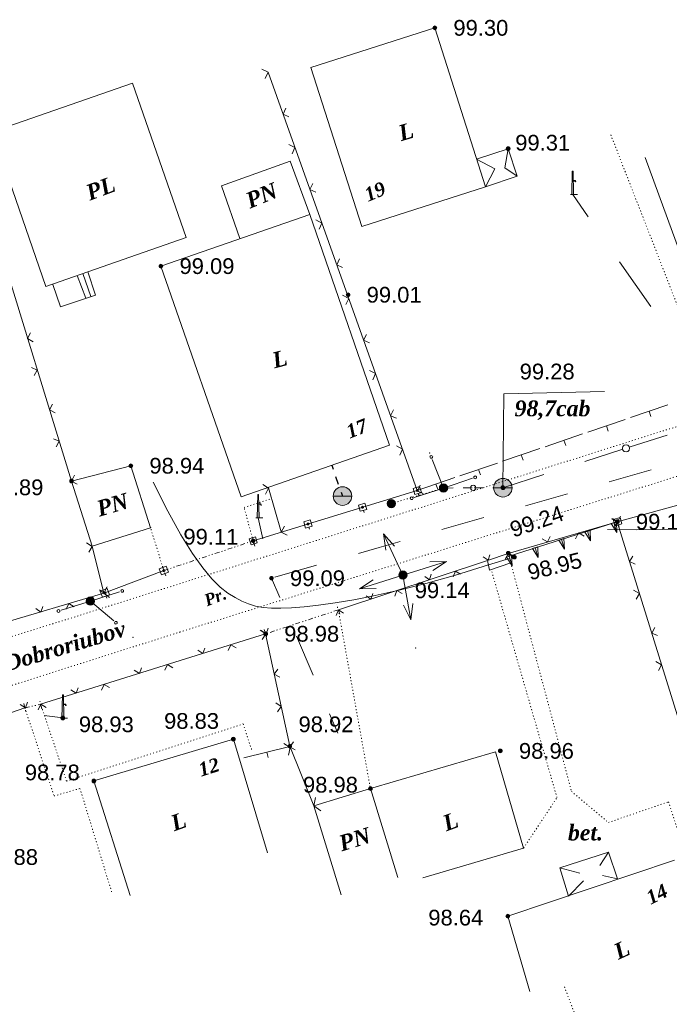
# Model space of a CAD drawing. Header units: millimetres. Extents: x 9396 to 25236, y 15106 to 31102.
# Tile 128 of 256: x 11302 to 11372, y 16228 to 16334. Entities that reach past the tile are written whole.
import ezdxf
from ezdxf.enums import TextEntityAlignment as Align

# ---------------------------------------------------------------- set-up
doc = ezdxf.new("R2010")
doc.units = ezdxf.units.MM
for name, pattern in [('DIVIDE', [1.25, 0.5, -0.25, 0, -0.25, 0, -0.25]), ('DOT', [0.25, 0, -0.25]), ('HIDDEN', [0.375, 0.25, -0.125])]:
    doc.linetypes.add(name, pattern=pattern)
for name, color, linetype, lineweight, true_color in [('1001010', 7, 'Continuous', 9, 0x000000), ('10010110', 7, 'Continuous', 20, 0xa25100), ('10010230', 7, 'Continuous', 20, 0x000000), ('1006010', 7, 'DOT', 9, 0x000000), ('1060000', 7, 'Continuous', 9, 0x000000), ('1070000', 7, 'DOT', 9, 0x000000), ('2030012', 7, 'Continuous', 9, 0x000000), ('21100200', 7, 'HIDDEN', 0, 0x800080), ('3000105', 7, 'DIVIDE', 9, 0x000000), ('3000130', 7, 'Continuous', 9, 0x000000), ('3000220', 7, 'Continuous', 9, 0x000000), ('3000260', 7, 'Continuous', 9, 0x000000), ('5010210', 7, 'Continuous', 20, 0x008000), ('5010320', 7, 'Continuous', 20, 0x800000), ('5010420', 7, 'Continuous', 9, 0x000000), ('5010530', 7, 'Continuous', 9, 0x000000), ('6011210', 1, 'Continuous', 9, 0xff0000), ('9010110', 7, 'Continuous', 9, 0x000000), ('9010120', 7, 'Continuous', 20, 0x000000)]:
    doc.layers.add(name, color=color, linetype=linetype, lineweight=lineweight, true_color=true_color)
doc.styles.add('1', font='timesbi.ttf', dxfattribs={"height": 0.0012697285})
doc.styles.add('10', font='timesbi.ttf', dxfattribs={"height": 0.001481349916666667})
doc.styles.add('12', font='timesbi.ttf', dxfattribs={"height": 0.001692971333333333})
doc.styles.add('2', font='timesbi.ttf', dxfattribs={"height": 0.001692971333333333})
doc.styles.add('9', font='timesbi.ttf', dxfattribs={"height": 0.001692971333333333})
doc.styles.add('F2', font='arial.ttf', dxfattribs={"height": 0.001692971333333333})

# ---------------------------------------------------------------- blocks, each defined once
blk = doc.blocks.new('SYMBOL21100200')
at = {"true_color": 0x800080}
h = blk.add_hatch(color=216, dxfattribs=at)
edge = h.paths.add_edge_path()
edge.add_arc((0, 0), 0.1, 0, 360)
at = {"color": 216, "linetype": 'Continuous', "lineweight": 0, "true_color": 0x800080}
blk.add_circle((0, 0), 0.1, dxfattribs=at)
blk = doc.blocks.new('SYMBOL5010420')
at = {"true_color": 0xffffff}
h = blk.add_hatch(color=7, dxfattribs=at)
edge = h.paths.add_edge_path()
edge.add_arc((0, 0), 0.5, 0, 360)
at = {"color": 18, "linetype": 'Continuous', "lineweight": 9, "true_color": 0x000000, "flags": 128}
blk.add_lwpolyline([(-0.5, 0), (0.5, 0)], dxfattribs=at)
at = {"color": 18, "linetype": 'Continuous', "lineweight": 9, "true_color": 0x000000}
blk.add_circle((0, 0), 0.5, dxfattribs=at)
blk = doc.blocks.new('SYMBOL5010530')
at = {"true_color": 0x000000}
for points in [[(-0.05, 0), (-0.025, 1.25), (0.025, 1.25), (0.05, 0)], [(0.025, 0.75), (0.15, 0.75), (0.175, 0.675), (0.15, 0.675), (0.125, 0.725), (0.025, 0.725)]]:
    blk.add_hatch(color=18, dxfattribs=at).paths.add_polyline_path(points)
at = {"color": 18, "linetype": 'Continuous', "lineweight": 0, "true_color": 0x000000, "flags": 128}
for points in [[(-0.05, 0), (-0.025, 1.25), (0.025, 1.25), (0.05, 0), (-0.05, 0)], [(0.025, 0.75), (0.15, 0.75), (0.175, 0.675), (0.15, 0.675), (0.125, 0.725), (0.025, 0.725), (0.025, 0.75)]]:
    blk.add_lwpolyline(points, close=True, dxfattribs=at)
blk.add_lwpolyline([(-0.125, 0), (0.25, 0)], dxfattribs=at)
blk = doc.blocks.new('SYMBOL2030012')
at = {"true_color": 0xffffff}
h = blk.add_hatch(color=7, dxfattribs=at)
edge = h.paths.add_edge_path()
edge.add_arc((0, 0), 0.225, 0, 360)
at = {"true_color": 0x000000}
h = blk.add_hatch(color=18, dxfattribs=at)
edge = h.paths.add_edge_path()
edge.add_arc((0, 0), 0.05, 0, 360)
at = {"color": 18, "linetype": 'Continuous', "lineweight": 0, "true_color": 0x000000}
for radius in [0.225, 0.05]:
    blk.add_circle((0, 0), radius, dxfattribs=at)

msp = doc.modelspace()

# ---------------------------------------------------------------- linework, layer by layer
at = {"layer": '1001010', "color": 253}
for p, q in [((11352.34348498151, 16316.39905991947), (11346.87238298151, 16333.49025991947)), ((11320.10387898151, 16310.93153991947), (11314.31910298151, 16327.55083991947)), ((11354.77398698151, 16320.49585991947), (11354.40106498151, 16318.44345991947)), ((11333.40606698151, 16313.42145991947), (11331.30053298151, 16319.14035991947)), ((11351.35818898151, 16319.35865991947), (11353.35428898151, 16318.31257991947)), ((11374.35759098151, 16306.41505991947), (11369.52133498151, 16319.55305991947)), ((11352.34348498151, 16316.39905991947), (11353.35428898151, 16318.31257991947)), ((11355.75928498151, 16317.53625991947), (11354.40106498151, 16318.44345991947)), ((11333.40606698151, 16313.42145991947), (11317.36998498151, 16307.86625991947)), ((11309.82460498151, 16304.59367991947), (11308.95272098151, 16307.07165991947)), ((11309.27393898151, 16304.41011991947), (11308.35619298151, 16306.84221991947)), ((11316.25717498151, 16279.71465991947), (11314.13116898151, 16286.38505991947)), ((11325.17993298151, 16256.96465991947), (11328.84394898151, 16244.71813991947)), ((11339.94117298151, 16251.64745991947), (11353.40079498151, 16255.61101991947)), ((11310.16518898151, 16252.46545991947), (11314.06366498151, 16240.12185991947)), ((11333.86197298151, 16249.77385991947), (11339.94117298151, 16251.64745991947)), ((11342.88643698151, 16242.09105991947), (11339.94117298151, 16251.64745991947)), ((11336.80737498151, 16240.21745991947), (11333.86192698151, 16249.77385991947)), ((11365.56935898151, 16244.78575991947), (11364.66812698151, 16243.36629991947)), ((11354.73957898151, 16237.92465991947), (11372.69639298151, 16243.92745991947)), ((11360.33278898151, 16243.10065991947), (11361.27213098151, 16240.06675991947)), ((11360.33278898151, 16243.10065991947), (11362.48262098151, 16242.55519991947)), ((11361.27213098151, 16240.06675991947), (11362.88818098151, 16241.69901991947)), ((11366.56378698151, 16241.91883991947), (11364.93849298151, 16242.28481991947)), ((11354.73939498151, 16237.92465991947), (11357.1163826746, 16229.80440286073))]:
    msp.add_line(p, q, dxfattribs=at)
for points in [[(11346.87238298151, 16333.49025991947, 0), (11333.53873098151, 16329.22185991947, 0), (11339.00994898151, 16312.13065991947, 0), (11352.34348498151, 16316.39905991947, 0)], [(11314.31910298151, 16327.55083991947, 0), (11299.20672298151, 16322.29021991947, 0), (11304.99310898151, 16305.67091991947, 0), (11320.10387898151, 16310.93153991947, 0)], [(11351.35818898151, 16319.35865991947, 0), (11354.77398698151, 16320.49585991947, 0), (11355.75928498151, 16317.53625991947, 0), (11352.34348498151, 16316.39905991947, 0)], [(11325.87418898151, 16310.81357991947, 0), (11323.90840098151, 16316.48703991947, 0), (11331.30053298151, 16319.14035991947, 0)], [(11317.36998498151, 16307.86625991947, 0), (11326.01637498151, 16283.04945991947, 0), (11342.00806698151, 16288.58905991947, 0), (11333.40606698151, 16313.42145991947, 0)], [(11305.74054098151, 16305.87855991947, 0), (11306.56651698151, 16303.49235991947, 0), (11310.32940898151, 16304.73133991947, 0), (11309.50338698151, 16307.25521991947, 0)], [(11354.20959098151, 16284.01305991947, 0), (11354.29625498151, 16294.11931991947, 0), (11365.14489498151, 16294.38391991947, 0)], [(11314.13116898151, 16286.38505991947, 0), (11307.74959098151, 16284.73105991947, 0), (11309.96865298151, 16277.71065991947, 0), (11316.25717498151, 16279.71465991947, 0)], [(11325.17997898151, 16256.96465991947, 0), (11310.16518898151, 16252.46545991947, 0), (11310.16518898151, 16252.46545991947, 0)], [(11353.40079498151, 16255.61101991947, 0), (11356.43877298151, 16245.24585991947, 0), (11345.59560698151, 16242.05113991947, 0)], [(11360.33278898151, 16243.10065991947, 0), (11365.56935898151, 16244.78575991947, 0), (11366.56378698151, 16241.91883991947, 0)]]:
    msp.add_polyline3d(points, dxfattribs=at)
at = {"layer": '1001010'}
msp.add_point((11316.25717498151, 16279.71465991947), dxfattribs=at)
at = {"layer": '10010110'}
for points in [[(11352.66174313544, 16275.70049243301, 0), (11349.12150288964, 16274.61451168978, 44.26175685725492), (11345.91889348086, 16273.71672448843, 78.99605792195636), (11343.03599040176, 16272.98804470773, 105.3806538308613), (11340.45486914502, 16272.40938622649, 124.5932952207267), (11338.15760520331, 16271.96166292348, 137.8117327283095), (11336.12627406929, 16271.62578867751, 146.2137169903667), (11334.34295123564, 16271.38267736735, 150.9769986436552), (11332.78971219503, 16271.21324287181, 153.2793283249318), (11331.44642331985, 16271.10225562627, 154.076139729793), (11330.28411450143, 16271.04991229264, 153.4335987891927), (11329.27160651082, 16271.0602660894, 151.1955544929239), (11328.3777201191, 16271.13737023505, 147.2058558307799), (11327.57127609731, 16271.2852779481, 141.3083517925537), (11326.8210952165, 16271.50804244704, 133.3468913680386), (11326.09599824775, 16271.80971695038, 123.1653235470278), (11325.36480596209, 16272.19435467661, 110.6074973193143), (11324.59828665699, 16272.67745736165, 95.93467929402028), (11323.77499873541, 16273.32032081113, 81.07780655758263), (11322.87544812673, 16274.1956893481, 68.38523381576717), (11321.8801407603, 16275.3763072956, 60.2053157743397), (11320.76958256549, 16276.9349189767, 58.88640713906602), (11319.52427947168, 16278.94426871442, 66.77686261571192), (11318.12473740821, 16281.47710083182, 86.22503691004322), (11316.55146230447, 16284.60615965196, 119.5792847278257)], [(11388.85593770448, 16282.07967917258, 0), (11385.06087049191, 16281.24201758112, 0), (11381.82890722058, 16280.59812743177, 0), (11379.00294812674, 16280.12515650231, 0), (11376.42589344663, 16279.80025257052, 0), (11373.94064341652, 16279.60056341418, 0), (11371.39009827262, 16279.50323681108, 0), (11368.61715825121, 16279.48542053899, 0), (11365.46472358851, 16279.5242623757, 0)]]:
    msp.add_polyline3d(points, dxfattribs=at)
at = {"layer": '10010230', "color": 253}
for p, q in [((11354.87136886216, 16276.64949598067, 22.36473566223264), (11366.14521229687, 16280.23820016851, 22.36473566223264)), ((11366.15088953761, 16280.23672905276, 22.36473566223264), (11366.48088953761, 16279.18672905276, 22.36473566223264)), ((11360.51088953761, 16278.44672905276, 22.36473566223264), (11360.84088953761, 16277.39672905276, 22.36473566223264)), ((11363.33088953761, 16279.33672905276, 22.36473566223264), (11363.66088953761, 16278.29672905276, 22.36473566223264)), ((11357.69088953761, 16277.54672905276, 22.36473566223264), (11358.02088953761, 16276.49672905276, 22.36473566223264)), ((11354.87088953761, 16276.64672905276, 22.36473566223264), (11355.20088953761, 16275.59672905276, 22.36473566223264))]:
    msp.add_line(p, q, dxfattribs=at)
for points in [[(11365.87088953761, 16280.14672905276, 22.36473566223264), (11366.48088953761, 16279.18672905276, 22.36473566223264), (11366.43088953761, 16280.32672905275, 22.36473566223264)], [(11360.23088953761, 16278.35672905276, 22.36473566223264), (11360.84088953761, 16277.39672905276, 22.36473566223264), (11360.79088953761, 16278.53672905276, 22.36473566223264)], [(11363.04088953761, 16279.24672905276, 22.36473566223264), (11363.66088953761, 16278.29672905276, 22.36473566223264), (11363.61088953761, 16279.42672905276, 22.36473566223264)], [(11357.41088953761, 16277.45672905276, 22.36473566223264), (11358.02088953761, 16276.49672905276, 22.36473566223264), (11357.97088953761, 16277.63672905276, 22.36473566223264)], [(11354.59088953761, 16276.55672905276, 22.36473566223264), (11355.20088953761, 16275.59672905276, 22.36473566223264), (11355.15088953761, 16276.73672905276, 22.36473566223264)]]:
    msp.add_polyline3d(points, dxfattribs=at)
for points in [[(11365.87088953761, 16280.14672905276, 22.36473566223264), (11366.48088953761, 16279.18672905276, 22.36473566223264), (11366.43088953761, 16280.32672905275, 22.36473566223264), (11365.87088953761, 16280.14672905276, 22.36473566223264)], [(11360.23088953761, 16278.35672905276, 22.36473566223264), (11360.84088953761, 16277.39672905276, 22.36473566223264), (11360.79088953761, 16278.53672905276, 22.36473566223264), (11360.23088953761, 16278.35672905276, 22.36473566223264)], [(11363.04088953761, 16279.24672905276, 22.36473566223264), (11363.66088953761, 16278.29672905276, 22.36473566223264), (11363.61088953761, 16279.42672905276, 22.36473566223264), (11363.04088953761, 16279.24672905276, 22.36473566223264)], [(11357.41088953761, 16277.45672905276, 22.36473566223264), (11358.02088953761, 16276.49672905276, 22.36473566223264), (11357.97088953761, 16277.63672905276, 22.36473566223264), (11357.41088953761, 16277.45672905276, 22.36473566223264)], [(11354.59088953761, 16276.55672905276, 22.36473566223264), (11355.20088953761, 16275.59672905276, 22.36473566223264), (11355.15088953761, 16276.73672905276, 22.36473566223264), (11354.59088953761, 16276.55672905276, 22.36473566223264)]]:
    msp.add_polyline3d(points, close=True, dxfattribs=at)
at = {"layer": '1006010', "color": 253}
msp.add_line((11342.19038898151, 16282.30265991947), (11347.81398098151, 16283.98145991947), dxfattribs=at)
at = {"layer": '1060000', "color": 253}
for p, q in [((11352.56023633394, 16276.18882455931), (11354.79158298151, 16276.94985991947)), ((11352.66174313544, 16275.70049243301), (11354.93488106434, 16276.41039634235))]:
    msp.add_line(p, q, dxfattribs=at)
msp.add_polyline3d([(11352.56023633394, 16276.18882455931, 0), (11352.78027983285, 16275.13023234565, 0), (11355.05788116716, 16275.9473470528, 0)], dxfattribs=at)
at = {"layer": '1070000', "color": 253}
for p, q in [((11376.56837298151, 16294.50625991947), (11365.78450098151, 16322.10713991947)), ((11319.41976698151, 16268.48687991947), (11410.78487498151, 16297.07355991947)), ((11387.89154371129, 16295.31633523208), (11305.77023298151, 16269.38471991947)), ((11317.68917698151, 16275.10225991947), (11316.25717498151, 16279.71465991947)), ((11336.48717098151, 16270.87025991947), (11339.94117298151, 16251.64745991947)), ((11305.77023298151, 16269.38471991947), (11214.40514898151, 16241.19655991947)), ((11297.00590858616, 16261.38151458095), (11319.41976698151, 16268.48687991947)), ((11307.20957298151, 16252.45025991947), (11304.42397498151, 16260.71705991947))]:
    msp.add_line(p, q, dxfattribs=at)
for points in [[(11327.31157298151, 16278.29665991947, 0), (11326.33441898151, 16281.89319991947, 0), (11329.23352298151, 16282.84195991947, 0)], [(11354.79158298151, 16276.94985991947, 0), (11361.59438498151, 16251.33985991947, 0), (11365.57598298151, 16247.99225991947, 0), (11372.03718898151, 16250.21305991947, 0), (11375.89037898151, 16238.67769991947, 0)], [(11356.43877298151, 16245.24585991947, 0), (11360.03719298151, 16250.66825991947, 0), (11352.95341599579, 16275.19234686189, 0)], [(11302.72758698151, 16260.32385991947, 0), (11305.86241698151, 16250.84657991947, 0), (11308.65625098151, 16251.65761991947, 0), (11312.08095098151, 16240.48233991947, 0)], [(11307.20957298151, 16252.45025991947, 0), (11326.23036698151, 16258.59713991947, 0), (11327.22173498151, 16255.62305991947, 0)], [(11361.09411138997, 16218.32448035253, 0), (11364.72516442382, 16220.06424520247, 0), (11360.8180504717, 16230.36741918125, 0)]]:
    msp.add_polyline3d(points, dxfattribs=at)
at = {"layer": '3000105', "color": 253}
for p, q in [((11327.46910685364, 16277.82212532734), (11327.12253233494, 16278.86610143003)), ((11317.68917698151, 16275.10225991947), (11327.31157298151, 16278.29665991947)), ((11317.53164310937, 16275.5767945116), (11317.87821762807, 16274.53281840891)), ((11336.64352276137, 16270.39533453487), (11336.29954884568, 16271.44017038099)), ((11336.48717098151, 16270.87025991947), (11328.65638298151, 16268.29225991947)), ((11328.50003120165, 16268.76718530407), (11328.84400511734, 16267.72234945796)), ((11302.61468679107, 16260.81094671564), (11302.86306721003, 16259.73935576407)), ((11302.72758698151, 16260.32385991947), (11304.42397498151, 16260.71705991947)), ((11304.53687517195, 16260.22997312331), (11304.28849475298, 16261.30156407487))]:
    msp.add_line(p, q, dxfattribs=at)
at = {"layer": '3000130', "color": 253}
for p, q in [((11344.98118498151, 16283.72065991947), (11327.31157298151, 16278.29665991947)), ((11378.92198698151, 16283.75625991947), (11366.52797698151, 16280.34905991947)), ((11345.16088953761, 16283.14672905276), (11345.08088953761, 16283.38672905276)), ((11339.27088953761, 16281.33672905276), (11339.20088953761, 16281.57672905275)), ((11333.38088953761, 16279.53672905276), (11333.31088953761, 16279.76672905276)), ((11366.72088953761, 16279.77672905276), (11366.65088953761, 16280.01672905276)), ((11327.49088953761, 16277.72672905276), (11327.42088953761, 16277.96672905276)), ((11317.68917698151, 16275.10225991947), (11311.22797098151, 16272.65545991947)), ((11317.90088953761, 16274.53672905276), (11317.81088953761, 16274.77672905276)), ((11311.55088953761, 16272.13672905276), (11311.46088953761, 16272.36672905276))]:
    msp.add_line(p, q, dxfattribs=at)
for points in [[(11345.22088953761, 16284.15672905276, 0), (11344.53088953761, 16283.94672905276, 0), (11344.74088953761, 16283.27672905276, 0), (11345.43088953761, 16283.48672905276, 0), (11345.22088953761, 16284.15672905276, 0)], [(11344.98088953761, 16283.61672905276, 0), (11345.03088953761, 16283.63672905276, 0), (11345.07088953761, 16283.66672905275, 0), (11345.08088953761, 16283.71672905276, 0), (11345.07088953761, 16283.76672905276, 0), (11345.03088953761, 16283.80672905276, 0), (11344.98088953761, 16283.82672905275, 0), (11344.93088953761, 16283.80672905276, 0), (11344.89088953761, 16283.76672905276, 0), (11344.88088953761, 16283.71672905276, 0), (11344.89088953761, 16283.66672905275, 0), (11344.93088953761, 16283.63672905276, 0), (11344.98088953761, 16283.61672905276, 0)], [(11339.33088953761, 16282.35672905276, 0), (11338.65088953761, 16282.14672905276, 0), (11338.85088953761, 16281.47672905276, 0), (11339.54088953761, 16281.68672905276, 0), (11339.33088953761, 16282.35672905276, 0)], [(11339.09088953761, 16281.81672905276, 0), (11339.14088953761, 16281.82672905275, 0), (11339.18088953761, 16281.86672905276, 0), (11339.19088953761, 16281.91672905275, 0), (11339.18088953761, 16281.96672905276, 0), (11339.14088953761, 16281.99672905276, 0), (11339.09088953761, 16282.01672905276, 0), (11339.04088953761, 16281.99672905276, 0), (11339.01088953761, 16281.96672905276, 0), (11338.99088953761, 16281.91672905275, 0), (11339.01088953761, 16281.86672905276, 0), (11339.04088953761, 16281.82672905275, 0), (11339.09088953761, 16281.81672905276, 0)], [(11333.45088953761, 16280.54672905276, 0), (11332.76088953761, 16280.33672905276, 0), (11332.96088953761, 16279.66672905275, 0), (11333.65088953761, 16279.87672905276, 0), (11333.45088953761, 16280.54672905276, 0)], [(11366.83088953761, 16280.79672905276, 0), (11366.10088953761, 16280.59672905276, 0), (11366.29088953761, 16279.91672905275, 0), (11367.01088953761, 16280.11672905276, 0), (11366.83088953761, 16280.79672905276, 0)], [(11333.21088953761, 16280.00672905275, 0), (11333.26088953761, 16280.01672905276, 0), (11333.29088953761, 16280.05672905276, 0), (11333.31088953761, 16280.10672905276, 0), (11333.29088953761, 16280.15672905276, 0), (11333.26088953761, 16280.19672905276, 0), (11333.21088953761, 16280.20672905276, 0), (11333.15088953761, 16280.19672905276, 0), (11333.12088953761, 16280.15672905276, 0), (11333.10088953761, 16280.10672905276, 0), (11333.12088953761, 16280.05672905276, 0), (11333.15088953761, 16280.01672905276, 0), (11333.21088953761, 16280.00672905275, 0)], [(11366.56088953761, 16280.25672905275, 0), (11366.61088953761, 16280.26672905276, 0), (11366.65088953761, 16280.30672905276, 0), (11366.66088953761, 16280.35672905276, 0), (11366.65088953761, 16280.40672905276, 0), (11366.61088953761, 16280.44672905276, 0), (11366.56088953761, 16280.45672905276, 0), (11366.51088953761, 16280.44672905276, 0), (11366.47088953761, 16280.40672905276, 0), (11366.45088953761, 16280.35672905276, 0), (11366.47088953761, 16280.30672905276, 0), (11366.51088953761, 16280.26672905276, 0), (11366.56088953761, 16280.25672905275, 0)], [(11327.56088953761, 16278.73672905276, 0), (11326.87088953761, 16278.52672905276, 0), (11327.08088953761, 16277.85672905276, 0), (11327.76088953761, 16278.06672905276, 0), (11327.56088953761, 16278.73672905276, 0)], [(11327.32088953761, 16278.19672905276, 0), (11327.37088953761, 16278.20672905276, 0), (11327.41088953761, 16278.24672905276, 0), (11327.42088953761, 16278.29672905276, 0), (11327.41088953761, 16278.34672905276, 0), (11327.37088953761, 16278.38672905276, 0), (11327.32088953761, 16278.39672905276, 0), (11327.27088953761, 16278.38672905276, 0), (11327.23088953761, 16278.34672905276, 0), (11327.22088953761, 16278.29672905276, 0), (11327.23088953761, 16278.24672905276, 0), (11327.27088953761, 16278.20672905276, 0), (11327.32088953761, 16278.19672905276, 0)], [(11317.94088953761, 16275.56672905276, 0), (11317.19088953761, 16275.28672905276, 0), (11317.44088953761, 16274.63672905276, 0), (11318.18088953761, 16274.91672905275, 0), (11317.94088953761, 16275.56672905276, 0)], [(11317.69088953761, 16274.99672905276, 0), (11317.74088953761, 16275.00672905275, 0), (11317.78088953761, 16275.04672905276, 0), (11317.80088953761, 16275.10672905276, 0), (11317.78088953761, 16275.15672905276, 0), (11317.74088953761, 16275.19672905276, 0), (11317.69088953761, 16275.20672905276, 0), (11317.63088953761, 16275.19672905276, 0), (11317.60088953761, 16275.15672905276, 0), (11317.58088953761, 16275.10672905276, 0), (11317.60088953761, 16275.04672905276, 0), (11317.63088953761, 16275.00672905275, 0), (11317.69088953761, 16274.99672905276, 0)], [(11311.58088953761, 16273.16672905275, 0), (11310.84088953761, 16272.88672905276, 0), (11311.09088953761, 16272.22672905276, 0), (11311.83088953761, 16272.50672905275, 0), (11311.58088953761, 16273.16672905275, 0)], [(11311.33088953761, 16272.58672905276, 0), (11311.39088953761, 16272.60672905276, 0), (11311.43088953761, 16272.64672905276, 0), (11311.44088953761, 16272.69672905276, 0), (11311.43088953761, 16272.74672905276, 0), (11311.39088953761, 16272.78672905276, 0), (11311.33088953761, 16272.80672905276, 0), (11311.28088953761, 16272.78672905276, 0), (11311.24088953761, 16272.74672905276, 0), (11311.23088953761, 16272.69672905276, 0), (11311.24088953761, 16272.64672905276, 0), (11311.28088953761, 16272.60672905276, 0), (11311.33088953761, 16272.58672905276, 0)]]:
    msp.add_polyline3d(points, close=True, dxfattribs=at)
at = {"layer": '3000220', "color": 253}
for p, q in [((11371.98088953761, 16292.93672905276), (11367.94088953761, 16291.55672905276)), ((11369.96088953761, 16292.24672905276), (11370.15088953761, 16291.67672905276)), ((11367.39088953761, 16291.36672905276), (11363.34088953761, 16289.98672905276)), ((11365.37088953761, 16290.67672905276), (11365.56088953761, 16290.11672905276)), ((11362.79088953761, 16289.80672905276), (11358.75088953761, 16288.42672905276)), ((11360.77088953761, 16289.11672905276), (11360.97088953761, 16288.54672905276)), ((11358.20088953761, 16288.23672905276), (11354.16088953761, 16286.85672905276)), ((11356.18088953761, 16287.54672905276), (11356.38088953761, 16286.97672905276)), ((11353.61088953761, 16286.66672905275), (11349.57088953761, 16285.28672905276)), ((11351.59088953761, 16285.97672905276), (11351.79088953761, 16285.40672905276)), ((11349.02088953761, 16285.09672905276), (11344.98088953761, 16283.71672905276)), ((11347.00088953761, 16284.40672905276), (11347.19088953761, 16283.84672905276)), ((11331.26088953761, 16256.18672905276), (11326.29088953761, 16254.95672905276)), ((11328.77088953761, 16255.57672905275), (11328.92088953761, 16254.98672905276))]:
    msp.add_line(p, q, dxfattribs=at)
at = {"layer": '3000260', "color": 253}
for p, q in [((11328.91437498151, 16328.73107991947), (11344.98118498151, 16283.72065991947)), ((11307.74959098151, 16284.73105991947), (11294.58954298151, 16327.26267991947)), ((11328.97799298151, 16283.98585991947), (11330.34037498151, 16279.25769991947)), ((11354.79158298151, 16276.94985991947), (11366.52797698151, 16280.34905991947)), ((11366.52797698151, 16280.34905991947), (11379.76583298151, 16237.67483991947)), ((11311.22797098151, 16272.65545991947), (11309.96865298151, 16277.71065991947)), ((11336.48717098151, 16270.87025991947), (11352.56023633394, 16276.18882455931)), ((11286.89238498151, 16265.44905991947), (11311.22797098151, 16272.65545991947)), ((11304.42397498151, 16260.71705991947), (11328.65638298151, 16268.29225991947)), ((11328.65638298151, 16268.29225991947), (11331.25878698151, 16256.19025991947)), ((11291.59197498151, 16256.53145991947), (11302.72758698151, 16260.32385991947)), ((11333.86197298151, 16249.77385991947), (11331.25878698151, 16256.19025991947))]:
    msp.add_line(p, q, dxfattribs=at)
for points in [[(11328.26088953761, 16329.06672905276, 0), (11328.92088953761, 16328.71672905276, 0), (11328.62088953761, 16328.05672905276, 0)], [(11330.83088953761, 16324.84672905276, 0), (11330.53088953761, 16324.20672905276, 0), (11331.16088953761, 16323.93672905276, 0)], [(11331.16088953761, 16320.95672905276, 0), (11331.81088953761, 16320.60672905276, 0), (11331.52088953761, 16319.94672905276, 0)], [(11333.73088953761, 16316.73672905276, 0), (11333.42088953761, 16316.09672905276, 0), (11334.05088953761, 16315.82672905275, 0)], [(11334.05088953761, 16312.84672905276, 0), (11334.71088953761, 16312.49672905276, 0), (11334.41088953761, 16311.83672905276, 0)], [(11336.62088953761, 16308.62672905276, 0), (11336.32088953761, 16307.98672905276, 0), (11336.95088953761, 16307.71672905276, 0)], [(11336.95088953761, 16304.73672905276, 0), (11337.60088953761, 16304.38672905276, 0), (11337.31088953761, 16303.72672905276, 0)], [(11303.63088953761, 16299.72672905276, 0), (11303.00088953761, 16300.06672905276, 0), (11303.34088953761, 16300.68672905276, 0)], [(11339.52088953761, 16300.51672905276, 0), (11339.21088953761, 16299.87672905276, 0), (11339.84088953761, 16299.60672905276, 0)], [(11303.71088953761, 16296.07672905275, 0), (11304.06088953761, 16296.66672905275, 0), (11303.45088953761, 16296.93672905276, 0)], [(11339.84088953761, 16296.62672905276, 0), (11340.50088953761, 16296.28672905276, 0), (11340.20088953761, 16295.61672905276, 0)], [(11306.00088953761, 16292.06672905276, 0), (11305.37088953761, 16292.40672905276, 0), (11305.71088953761, 16293.01672905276, 0)], [(11342.41088953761, 16292.40672905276, 0), (11342.11088953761, 16291.76672905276, 0), (11342.74088953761, 16291.49672905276, 0)], [(11306.09088953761, 16288.41672905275, 0), (11306.43088953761, 16289.00672905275, 0), (11305.82088953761, 16289.27672905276, 0)], [(11342.74088953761, 16288.51672905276, 0), (11343.39088953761, 16288.17672905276, 0), (11343.10088953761, 16287.50672905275, 0)], [(11308.37088953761, 16284.39672905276, 0), (11307.75088953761, 16284.73672905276, 0), (11308.08088953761, 16285.35672905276, 0)], [(11328.34088953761, 16284.37672905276, 0), (11328.98088953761, 16283.97672905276, 0), (11328.65088953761, 16283.31672905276, 0)], [(11345.31088953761, 16284.29672905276, 0), (11345.00088953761, 16283.65672905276, 0), (11345.63088953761, 16283.38672905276, 0)], [(11365.90088953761, 16280.67672905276, 0), (11366.53088953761, 16280.33672905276, 0), (11366.20088953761, 16279.71672905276, 0)], [(11366.01088953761, 16280.71672905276, 0), (11366.59088953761, 16280.36672905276, 0), (11366.86088953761, 16280.96672905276, 0)], [(11330.68088953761, 16279.86672905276, 0), (11330.34088953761, 16279.23672905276, 0), (11330.96088953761, 16278.90672905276, 0)], [(11358.44088953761, 16278.52672905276, 0), (11359.01088953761, 16278.17672905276, 0), (11359.29088953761, 16278.77672905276, 0)], [(11362.03088953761, 16278.52672905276, 0), (11362.37088953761, 16279.14672905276, 0), (11362.98088953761, 16278.79672905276, 0)], [(11309.61088953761, 16277.06672905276, 0), (11309.97088953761, 16277.70672905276, 0), (11309.36088953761, 16278.08672905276, 0)], [(11352.10088953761, 16276.56672905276, 0), (11352.62088953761, 16276.20672905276, 0), (11352.81088953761, 16276.79672905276, 0)], [(11354.46088953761, 16276.33672905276, 0), (11354.80088953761, 16276.95672905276, 0), (11355.40088953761, 16276.60672905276, 0)], [(11368.20088953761, 16276.65672905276, 0), (11367.86088953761, 16276.06672905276, 0), (11368.47088953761, 16275.78672905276, 0)], [(11345.79088953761, 16274.47672905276, 0), (11346.31088953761, 16274.11672905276, 0), (11346.50088953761, 16274.70672905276, 0)], [(11348.86088953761, 16274.43672905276, 0), (11349.11088953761, 16275.04672905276, 0), (11349.65088953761, 16274.69672905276, 0)], [(11310.75088953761, 16273.03672905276, 0), (11311.28088953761, 16272.67672905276, 0), (11311.52088953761, 16273.26672905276, 0)], [(11311.85088953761, 16272.20672905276, 0), (11311.22088953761, 16272.66672905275, 0), (11311.57088953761, 16273.34672905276, 0)], [(11339.48088953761, 16272.38672905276, 0), (11340.00088953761, 16272.03672905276, 0), (11340.19088953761, 16272.62672905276, 0)], [(11342.56088953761, 16272.35672905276, 0), (11342.80088953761, 16272.95672905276, 0), (11343.35088953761, 16272.61672905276, 0)], [(11368.29088953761, 16272.99672905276, 0), (11368.92088953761, 16272.64672905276, 0), (11368.58088953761, 16272.02672905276, 0)], [(11303.89088953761, 16271.00672905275, 0), (11304.43088953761, 16270.63672905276, 0), (11304.66088953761, 16271.23672905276, 0)], [(11307.17088953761, 16270.93672905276, 0), (11307.47088953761, 16271.54672905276, 0), (11308.03088953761, 16271.18672905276, 0)], [(11336.25088953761, 16270.26672905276, 0), (11336.49088953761, 16270.87672905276, 0), (11337.04088953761, 16270.52672905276, 0)], [(11328.17088953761, 16268.66672905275, 0), (11328.71088953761, 16268.30672905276, 0), (11328.94088953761, 16268.90672905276, 0)], [(11370.58088953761, 16268.96672905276, 0), (11370.24088953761, 16268.37672905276, 0), (11370.85088953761, 16268.09672905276, 0)], [(11328.06088953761, 16268.67672905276, 0), (11328.66088953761, 16268.28672905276, 0), (11328.27088953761, 16267.69672905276, 0)], [(11321.34088953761, 16266.52672905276, 0), (11321.88088953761, 16266.17672905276, 0), (11322.11088953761, 16266.76672905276, 0)], [(11324.63088953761, 16266.50672905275, 0), (11324.91088953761, 16267.12672905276, 0), (11325.48088953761, 16266.77672905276, 0)], [(11314.51088953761, 16264.39672905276, 0), (11315.06088953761, 16264.03672905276, 0), (11315.28088953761, 16264.63672905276, 0)], [(11317.80088953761, 16264.37672905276, 0), (11318.09088953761, 16264.98672905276, 0), (11318.65088953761, 16264.63672905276, 0)], [(11370.67088953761, 16265.30672905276, 0), (11371.30088953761, 16264.95672905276, 0), (11370.97088953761, 16264.34672905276, 0)], [(11329.98088953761, 16264.49672905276, 0), (11329.59088953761, 16263.93672905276, 0), (11330.17088953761, 16263.61672905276, 0)], [(11307.69088953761, 16262.25672905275, 0), (11308.23088953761, 16261.90672905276, 0), (11308.46088953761, 16262.49672905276, 0)], [(11310.97088953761, 16262.23672905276, 0), (11311.26088953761, 16262.85672905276, 0), (11311.83088953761, 16262.50672905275, 0)], [(11302.21088953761, 16260.67672905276, 0), (11302.79088953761, 16260.34672905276, 0), (11303.02088953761, 16260.95672905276, 0)], [(11304.15088953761, 16260.10672905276, 0), (11304.43088953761, 16260.71672905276, 0), (11305.00088953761, 16260.37672905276, 0)], [(11329.74088953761, 16260.86672905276, 0), (11330.34088953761, 16260.47672905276, 0), (11329.95088953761, 16259.88672905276, 0)], [(11331.11088953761, 16255.22672905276, 0), (11331.31088953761, 16256.05672905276, 0), (11330.60088953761, 16256.49672905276, 0)], [(11331.66088953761, 16256.68672905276, 0), (11331.27088953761, 16256.12672905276, 0), (11331.85088953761, 16255.80672905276, 0)], [(11334.61088953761, 16249.25672905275, 0), (11333.86088953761, 16249.78672905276, 0), (11334.04088953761, 16250.66672905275, 0)]]:
    msp.add_polyline3d(points, dxfattribs=at)
at = {"layer": '5010210'}
for p, q in [((11361.73088953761, 16315.56672905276), (11363.41088953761, 16313.15672905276)), ((11370.15088953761, 16303.50672905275), (11366.78088953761, 16308.33672905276)), ((11365.67088953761, 16284.64672905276), (11370.17088953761, 16285.92672905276)), ((11358.91088953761, 16282.71672905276), (11356.66088953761, 16282.07672905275)), ((11361.16088953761, 16283.35672905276), (11358.91088953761, 16282.71672905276)), ((11328.36088953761, 16278.49672905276), (11327.85088953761, 16280.77672905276)), ((11347.65088953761, 16279.51672905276), (11352.16088953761, 16280.79672905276)), ((11340.90088953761, 16277.59672905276), (11338.65088953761, 16276.94672905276)), ((11343.15088953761, 16278.23672905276), (11340.90088953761, 16277.59672905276)), ((11329.64088953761, 16274.38672905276), (11334.15088953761, 16275.66672905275)), ((11330.18088953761, 16272.19672905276), (11329.29088953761, 16274.28672905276)), ((11331.97088953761, 16268.02672905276), (11333.76088953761, 16263.84672905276)), ((11306.82088953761, 16259.23672905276), (11304.81088953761, 16259.49672905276)), ((11336.44088953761, 16257.58672905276), (11335.55088953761, 16259.67672905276))]:
    msp.add_line(p, q, dxfattribs=at)
at = {"layer": '5010320', "lineweight": 30}
for p, q in [((11335.79088953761, 16286.43672905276, 3.252495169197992), (11335.94088953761, 16286.01672905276, 3.252495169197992)), ((11336.51088953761, 16284.35672905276, 3.252495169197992), (11336.22088953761, 16285.18672905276, 3.252495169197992)), ((11336.79088953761, 16283.52672905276, 3.252495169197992), (11336.93088953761, 16283.11672905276, 3.252495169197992))]:
    msp.add_line(p, q, dxfattribs=at)
at = {"layer": '6011210'}
for q in [(11341.34036403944, 16279.04794576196), (11348.12293517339, 16276.07903799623), (11338.77925871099, 16273.12375114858), (11344.29489287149, 16269.79703949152)]:
    msp.add_line((11343.44437098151, 16274.62265991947), q, dxfattribs=at)
for points in [[(11341.61876585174, 16277.29794792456, 0), (11341.34036403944, 16279.04794576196, 0), (11341.34036403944, 16279.04794576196, 0), (11342.52188541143, 16277.72733709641, 0)], [(11346.35114983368, 16276.05116847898, 0), (11348.12293517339, 16276.07903799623, 0), (11348.12293517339, 16276.07903799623, 0), (11346.64836984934, 16275.09635946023, 0)], [(11340.55071692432, 16273.16774885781, 0), (11338.77925871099, 16273.12375114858, 0), (11338.77925871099, 16273.12375114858, 0), (11340.24481717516, 16274.11981258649, 0)], [(11344.49222409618, 16271.55802228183, 0), (11344.29489287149, 16269.79703949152, 0), (11344.29489287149, 16269.79703949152, 0), (11343.50740360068, 16271.38444638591, 0)]]:
    msp.add_polyline3d(points, dxfattribs=at)
msp.add_point((11344.83061078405, 16266.75752771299), dxfattribs=at)
at = {"layer": '9010110', "color": 253}
for p, q in [((11347.81398098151, 16283.98145991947, 1.134456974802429), (11346.60637104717, 16287.05256367, 1.134456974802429)), ((11347.81398098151, 16283.98145991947), (11350.94291904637, 16285.03014795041)), ((11347.81398098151, 16283.98145991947), (11344.67088880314, 16282.97598910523)), ((11309.78318098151, 16271.81545991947), (11312.92627315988, 16272.82093073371)), ((11309.78318098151, 16271.81545991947), (11306.6305482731, 16270.84031531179)), ((11309.78318098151, 16271.81545991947), (11312.29692702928, 16269.67745131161))]:
    msp.add_line(p, q, dxfattribs=at)
for points in [[(11346.64658832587, 16287.33175492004, 1.134456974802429), (11346.62649213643, 16287.40675492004, 1.134456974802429), (11346.57158832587, 16287.46165873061, 1.134456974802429), (11346.49658832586, 16287.48175492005, 1.134456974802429), (11346.42158832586, 16287.46165873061, 1.134456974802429), (11346.3666845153, 16287.40675492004, 1.134456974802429), (11346.34658832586, 16287.33175492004, 1.134456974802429), (11346.3666845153, 16287.25675492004, 1.134456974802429), (11346.42158832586, 16287.20185110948, 1.134456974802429), (11346.49658832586, 16287.18175492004, 1.134456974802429), (11346.57158832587, 16287.20185110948, 1.134456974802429), (11346.62649213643, 16287.25675492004, 1.134456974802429), (11346.64658832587, 16287.33175492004, 1.134456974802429)], [(11351.37736796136, 16285.12548322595, 0), (11351.35727177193, 16285.20048322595, 0), (11351.30236796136, 16285.25538703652, 0), (11351.22736796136, 16285.27548322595, 0), (11351.15236796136, 16285.25538703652, 0), (11351.09746415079, 16285.20048322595, 0), (11351.07736796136, 16285.12548322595, 0), (11351.09746415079, 16285.05048322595, 0), (11351.15236796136, 16284.99557941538, 0), (11351.22736796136, 16284.97548322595, 0), (11351.30236796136, 16284.99557941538, 0), (11351.35727177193, 16285.05048322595, 0), (11351.37736796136, 16285.12548322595, 0)], [(11344.53515315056, 16282.88458266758, 0), (11344.51505696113, 16282.95958266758, 0), (11344.46015315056, 16283.01448647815, 0), (11344.38515315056, 16283.03458266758, 0), (11344.31015315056, 16283.01448647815, 0), (11344.25524933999, 16282.95958266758, 0), (11344.23515315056, 16282.88458266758, 0), (11344.25524933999, 16282.80958266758, 0), (11344.31015315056, 16282.75467885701, 0), (11344.38515315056, 16282.73458266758, 0), (11344.46015315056, 16282.75467885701, 0), (11344.51505696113, 16282.80958266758, 0), (11344.53515315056, 16282.88458266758, 0)], [(11313.36200881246, 16272.91233717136, 0), (11313.34191262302, 16272.98733717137, 0), (11313.28700881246, 16273.04224098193, 0), (11313.21200881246, 16273.06233717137, 0), (11313.13700881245, 16273.04224098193, 0), (11313.08210500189, 16272.98733717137, 0), (11313.06200881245, 16272.91233717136, 0), (11313.08210500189, 16272.83733717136, 0), (11313.13700881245, 16272.7824333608, 0), (11313.21200881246, 16272.76233717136, 0), (11313.28700881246, 16272.7824333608, 0), (11313.34191262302, 16272.83733717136, 0), (11313.36200881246, 16272.91233717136, 0)], [(11306.49394529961, 16270.751665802, 0), (11306.47384911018, 16270.826665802, 0), (11306.41894529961, 16270.88156961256, 0), (11306.34394529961, 16270.901665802, 0), (11306.26894529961, 16270.88156961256, 0), (11306.21404148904, 16270.826665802, 0), (11306.19394529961, 16270.751665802, 0), (11306.21404148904, 16270.676665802, 0), (11306.26894529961, 16270.62176199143, 0), (11306.34394529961, 16270.601665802, 0), (11306.41894529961, 16270.62176199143, 0), (11306.47384911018, 16270.676665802, 0), (11306.49394529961, 16270.751665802, 0)], [(11312.67544939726, 16269.48308689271, 0), (11312.65535320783, 16269.55808689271, 0), (11312.60044939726, 16269.61299070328, 0), (11312.52544939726, 16269.63308689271, 0), (11312.45044939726, 16269.61299070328, 0), (11312.39554558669, 16269.55808689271, 0), (11312.37544939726, 16269.48308689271, 0), (11312.39554558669, 16269.40808689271, 0), (11312.45044939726, 16269.35318308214, 0), (11312.52544939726, 16269.33308689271, 0), (11312.60044939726, 16269.35318308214, 0), (11312.65535320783, 16269.40808689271, 0), (11312.67544939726, 16269.48308689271, 0)]]:
    msp.add_polyline3d(points, close=True, dxfattribs=at)
at = {"layer": '9010110'}
for p in [(11346.33038887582, 16287.75442099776, 1.134456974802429), (11314.37357876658, 16267.9112031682)]:
    msp.add_point(p, dxfattribs=at)
at = {"layer": '9010120', "color": 253}
for p, q in [((11367.91088953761, 16288.40672905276), (11371.89088953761, 16289.67672905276)), ((11363.05088953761, 16286.84672905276), (11367.12088953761, 16288.14672905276)), ((11358.63088953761, 16285.42672905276), (11354.21088953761, 16284.01672905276)), ((11347.81088953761, 16283.97672905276), (11348.86088953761, 16283.98672905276)), ((11350.90088953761, 16283.99672905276), (11349.94088953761, 16283.99672905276)), ((11352.08088953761, 16284.00672905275), (11351.10088953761, 16283.99672905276)), ((11353.14088953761, 16284.00672905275), (11354.21088953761, 16284.01672905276))]:
    msp.add_line(p, q, dxfattribs=at)
for points in [[(11367.47088953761, 16287.87672905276, 0), (11367.66088953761, 16287.92672905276, 0), (11367.80088953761, 16288.06672905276, 0), (11367.86088953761, 16288.25672905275, 0), (11367.80088953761, 16288.45672905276, 0), (11367.66088953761, 16288.59672905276, 0), (11367.47088953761, 16288.64672905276, 0), (11367.28088953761, 16288.59672905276, 0), (11367.14088953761, 16288.45672905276, 0), (11367.08088953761, 16288.25672905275, 0), (11367.14088953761, 16288.06672905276, 0), (11367.28088953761, 16287.92672905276, 0), (11367.47088953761, 16287.87672905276, 0)], [(11351.01088953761, 16283.70672905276, 0), (11351.16088953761, 16283.74672905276, 0), (11351.26088953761, 16283.85672905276, 0), (11351.30088953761, 16283.99672905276, 0), (11351.26088953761, 16284.14672905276, 0), (11351.16088953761, 16284.24672905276, 0), (11351.01088953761, 16284.28672905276, 0), (11350.87088953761, 16284.24672905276, 0), (11350.76088953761, 16284.14672905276, 0), (11350.72088953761, 16283.99672905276, 0), (11350.76088953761, 16283.85672905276, 0), (11350.87088953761, 16283.74672905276, 0), (11351.01088953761, 16283.70672905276, 0)]]:
    msp.add_polyline3d(points, close=True, dxfattribs=at)

# ---------------------------------------------------------------- block references
at = {"layer": '2030012', "color": 253, "xscale": 2, "yscale": 2, "zscale": 2}
for p in [(11347.81398098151, 16283.98145991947), (11342.19038898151, 16282.30265991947), (11343.44437098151, 16274.62265991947), (11309.78318098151, 16271.81545991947)]:
    msp.add_blockref('SYMBOL2030012', p, dxfattribs=at)
at = {"layer": '21100200', "xscale": 2, "yscale": 2, "zscale": 2}
for p in [(11346.87798098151, 16333.49745991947, 198.6), (11354.77798098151, 16320.49745991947, 198.62), (11317.37798098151, 16307.85745991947, 198.18), (11337.53798098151, 16304.77745991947, 198.02), (11314.13798098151, 16286.37745991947, 197.88), (11307.75798098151, 16284.73745991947, 197.78), (11354.21798098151, 16284.01745991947, 198.56), (11366.53798098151, 16280.35745991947, 198.24), (11327.31798098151, 16278.29745991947, 198.22), (11354.79798098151, 16276.95745991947, 198.48), (11355.43798098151, 16276.55745991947, 197.9), (11329.27798098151, 16274.27745991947, 198.18), (11343.43798098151, 16274.61745991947, 198.28), (11328.65798098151, 16268.29745991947, 197.96), (11306.81798098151, 16259.23745991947, 197.86), (11325.17798098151, 16256.95745991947, 197.66), (11331.25798098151, 16256.19745991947, 197.84), (11353.93798098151, 16255.69745991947, 197.92), (11310.15798098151, 16252.45745991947, 197.56), (11339.93798098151, 16251.63745991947, 197.96), (11354.73798098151, 16237.91745991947, 197.28)]:
    msp.add_blockref('SYMBOL21100200', p, dxfattribs=at)
at = {"layer": '5010420', "color": 253, "xscale": 2, "yscale": 2, "zscale": 2}
for p in [(11354.20959098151, 16284.01305991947), (11336.93357698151, 16283.11505991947)]:
    msp.add_blockref('SYMBOL5010420', p, dxfattribs=at)
at = {"layer": '5010530', "color": 253, "xscale": 2, "yscale": 2, "zscale": 2}
for p in [(11361.72831298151, 16315.56489991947), (11327.85398098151, 16280.78145991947), (11306.82197698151, 16259.23345991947)]:
    msp.add_blockref('SYMBOL5010530', p, dxfattribs=at)

# ---------------------------------------------------------------- texts
at = {"layer": '1001010', "color": 253, "style": '9'}
for s, rotation, p in [('L', 16.39999999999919, (11343.02110798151, 16322.11045991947)), ('PL', 20.50000000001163, (11309.41149098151, 16315.68118991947)), ('PN', 22.29999999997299, (11326.64446698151, 16314.81696991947)), ('L', 14.49999999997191, (11329.40902598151, 16297.67545991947)), ('PN', 16.29999999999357, (11310.52338298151, 16281.70785991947)), ('L', 19.5000000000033, (11318.53194098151, 16247.84139991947)), ('L', 19.99999999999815, (11347.83098398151, 16247.82923991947)), ('PN', 16.99999999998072, (11336.61380498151, 16245.68925991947)), ('L', 24.29999999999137, (11366.29798598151, 16233.98605991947))]:
    msp.add_text(s, height=1.692971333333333, rotation=rotation, dxfattribs=at).set_placement(p, align=Align.MIDDLE_LEFT)
at = {"layer": '1001010', "color": 1, "true_color": 0xff0000, "style": '10'}
for s, rotation, p in [('19', 23.00000000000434, (11339.40110798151, 16315.45045991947)), ('17', 21.40000000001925, (11337.42902598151, 16289.97545991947)), ('12', 17.40000000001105, (11321.47194098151, 16253.62139991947)), ('14', 26.49999999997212, (11369.78788882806, 16239.7845313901))]:
    msp.add_text(s, height=1.481349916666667, rotation=rotation, dxfattribs=at).set_placement(p, align=Align.MIDDLE_LEFT)
at = {"layer": '1070000', "color": 253}
for s, height, rotation, style, p in [('Pr.', 1.2697285, 20.99999999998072, '1', (11322.11283778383, 16271.83419725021)), ('str.Dobroriubov', 1.692971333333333, 16.70000000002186, '2', (11297.35283778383, 16264.07419725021))]:
    msp.add_text(s, height=height, rotation=rotation, dxfattribs=dict(at, style=style)).set_placement(p, align=Align.MIDDLE_LEFT)
at = {"layer": '1070000', "color": 253, "style": '2'}
msp.add_text('bet.', height=1.692971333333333, dxfattribs=at).set_placement((11361.22098098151, 16246.91377991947), align=Align.MIDDLE_LEFT)
at = {"layer": '21100200', "color": 253, "style": 'F2'}
for s, p in [('99.30', (11348.87798098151, 16333.49745991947, 198.6)), ('99.31', (11355.53798098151, 16321.13745991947, 80.28)), ('99.09', (11319.37798098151, 16307.85745991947, 198.18)), ('99.01', (11339.53798098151, 16304.77745991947, 198.02)), ('99.28', (11356.01798098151, 16296.51745991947, 198.56)), ('98.94', (11316.13798098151, 16286.37745991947, 197.88)), ('98.89', (11298.79798098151, 16284.05745991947, 197.78)), ('99.12', (11368.53798098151, 16280.35745991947, 198.24)), ('99.11', (11319.79798098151, 16278.73745991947, 0.16)), ('99.09', (11331.27798098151, 16274.27745991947, 198.18)), ('99.14', (11344.71798098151, 16272.97745991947, 198.28)), ('98.98', (11330.65798098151, 16268.29745991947, 197.96)), ('98.93', (11308.53798098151, 16258.55745991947)), ('98.83', (11317.71798098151, 16258.91745991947, 197.66)), ('98.92', (11332.19798098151, 16258.55745991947, 23.14)), ('98.96', (11355.93798098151, 16255.69745991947, 197.92)), ('98.78', (11302.71798098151, 16253.37745991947, 197.56)), ('98.98', (11332.67798098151, 16252.05745991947, 68.28)), ('98.88', (11298.21798098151, 16244.27745991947, 49.08)), ('98.64', (11346.17798098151, 16237.75745991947))]:
    msp.add_text(s, height=1.692971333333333, dxfattribs=at).set_placement(p, align=Align.MIDDLE_LEFT)
for s, rotation, p in [('99.24', 18.99999999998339, (11355.05798098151, 16279.43745991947, 198.48)), ('98.95', 13.99999999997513, (11356.91798098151, 16274.85745991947, 119.6))]:
    msp.add_text(s, height=1.692971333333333, rotation=rotation, dxfattribs=at).set_placement(p, align=Align.MIDDLE_LEFT)
at = {"layer": '5010420', "color": 253, "style": '12'}
msp.add_text('98,7cab', height=1.692971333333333, dxfattribs=at).set_placement((11355.46959098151, 16292.55305991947, 27.2), align=Align.MIDDLE_LEFT)

doc.saveas('drawing.dxf')
